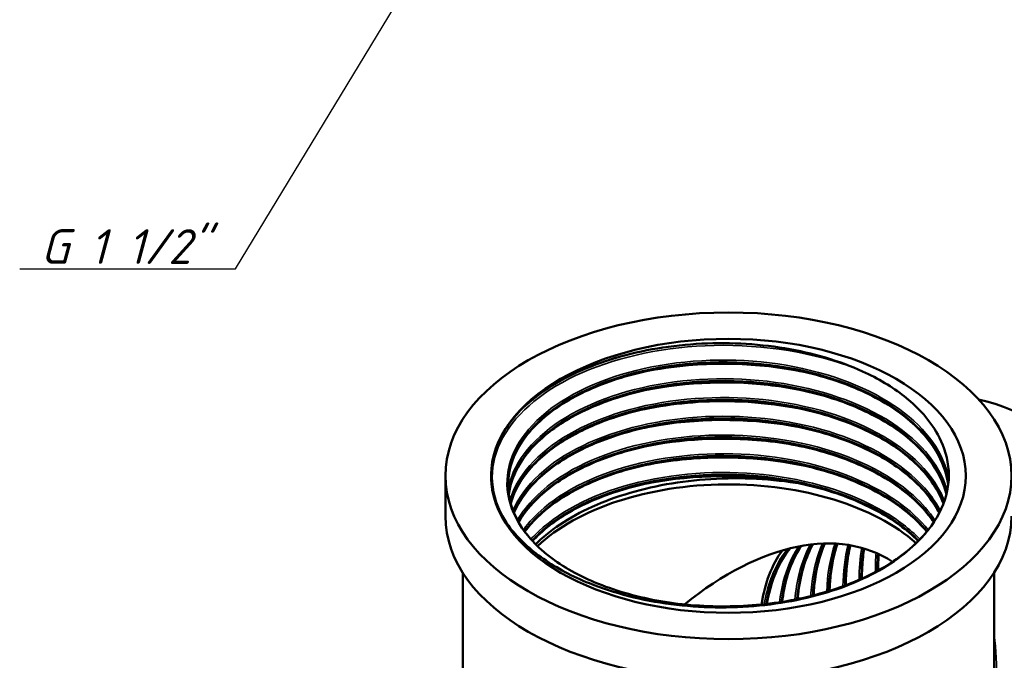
# Model space of a CAD drawing. Header units: millimetres. Extents: x 0 to 504, y -69 to 420.
# Tile 4 of 7: x 144 to 243, y 184 to 249. Entities that reach past the tile are written whole.
import ezdxf

# ---------------------------------------------------------------- set-up
doc = ezdxf.new("R2010")
doc.units = ezdxf.units.MM
for name, color, linetype, lineweight in [('Видимые тонкие (ГОСТ)', 7, 'Continuous', 35), ('Видимый контур (ГОСТ)', 7, 'Continuous', 50), ('Размер (ГОСТ)', 7, 'Continuous', 25)]:
    doc.layers.add(name, color=color, linetype=linetype, lineweight=lineweight)
doc.styles.add('Обычный текст (ГОСТ)', font='GOST Common Italic.ttf')
doc.dimstyles.new('Обычный (ГОСТ)', dxfattribs={"dimtxt": 3.5, "dimasz": 3.5, "dimexe": 1, "dimexo": 0, "dimgap": 0.5, "dimtad": 1, "dimrnd": 1e-08, "dimtxsty": 'Обычный текст (ГОСТ)', "dimblk": 'Filled-1', "dimcen": 0.09, "dimdle": 15, "dimclrd": 256, "dimclre": 256, "dimclrt": 256, "dimazin": 2, "dimtfac": 0.714286, "dimtdec": 3, "dimtmove": 0, "dimatfit": 3, "dimfxl": 1, "dimtolj": 1, "dimlwd": 25, "dimlwe": 25, "dimarcsym": 0})

# ---------------------------------------------------------------- blocks, each defined once
blk = doc.blocks.new('Filled-1')
at = {"color": 0}
for p, q in [((0, 0), (-1, 0.143)), ((-1, 0.143), (-1, -0.143)), ((-1, 0), (0, 0)), ((-1, -0.143), (0, 0))]:
    blk.add_line(p, q, dxfattribs=at)
at = {"color": 0, "flags": 128}
blk.add_lwpolyline([(-1, -0.143), (0, 0), (-1, 0.143), (-1, -0.143)], dxfattribs=at)
at = {"color": 0}
blk.add_solid([(-1, -0.143), (0, 0), (-1, 0.143), (-1, -0.143)], dxfattribs=at)
blk = doc.blocks.new('*D10')
at = {"layer": 'Defpoints', "color": 0, "linetype": 'Continuous', "transparency": 16777216}
for p in [(201.212, 281.789), (189.262, 262.084)]:
    blk.add_point(p, dxfattribs=at)
at = {"layer": 'Размер (ГОСТ)', "linetype": 'Continuous', "lineweight": 25, "transparency": 16777216}
for p, q in [((165.853, 223.484), (187.447, 259.091)), ((144.116, 223.484), (165.853, 223.484))]:
    blk.add_line(p, q, dxfattribs=at)
at = {"layer": 'Размер (ГОСТ)', "linetype": 'Continuous', "lineweight": 25, "transparency": 16777216, "xscale": 3.5, "yscale": 3.5, "zscale": 3.5, "rotation": 58.76555754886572}
blk.add_blockref('Filled-1', (189.262, 262.084), dxfattribs=at)
at = {"layer": 'Размер (ГОСТ)', "linetype": 'Continuous', "lineweight": 25, "transparency": 16777216, "insert": (144.116, 227.487), "char_height": 3.5, "attachment_point": 1, "style": 'Обычный текст (ГОСТ)'}
blk.add_mtext('\\A1; \\fGOST Common|b0|i1;\\H3.5000;G 1 1/2"', dxfattribs=at)

msp = doc.modelspace()

# ---------------------------------------------------------------- linework, layer by layer
at = {"layer": 'Видимые тонкие (ГОСТ)'}
msp.add_ellipse((215.484, 166.7176), major_axis=(19.3544, 32.9161), ratio=0.5719801, start_param=5.0080658, end_param=5.6480911, dxfattribs=at)
for points, knots in [([(228.7756, 213.2619), (228.6523, 213.3118), (228.5282, 213.361), (228.4033, 213.4096), (224.1789, 215.0511), (219.0705, 215.8895), (214.0482, 215.7777), (209.2557, 215.671), (204.5641, 214.7021), (200.789, 213.05), (197.0254, 211.4029), (194.189, 209.0843), (192.77, 206.5054), (191.3505, 203.9255), (191.3557, 201.0966), (192.7847, 198.5185), (192.999, 198.1319), (193.2443, 197.751), (193.5196, 197.3772)], [47.316265, 47.316265, 47.316265, 47.316265, 47.3350285, 47.3350285, 47.3350285, 47.9696953, 47.9696953, 47.9696953, 48.5753255, 48.5753255, 48.5753255, 49.1791144, 49.1791144, 49.1791144, 49.7831343, 49.7831343, 49.7831343, 49.8736957, 49.8736957, 49.8736957, 49.8736957]), ([(213.3278, 215.9799), (208.6795, 215.7942), (204.1655, 214.8034), (200.5249, 213.1751), (196.7742, 211.4977), (193.9668, 209.1513), (192.5878, 206.5517), (192.2192, 205.8568), (191.9502, 205.1448), (191.7842, 204.425)], [47.9996301, 47.9996301, 47.9996301, 47.9996301, 48.5855851, 48.5855851, 48.5855851, 49.1892552, 49.1892552, 49.1892552, 49.3506162, 49.3506162, 49.3506162, 49.3506162]), ([(237.6677, 202.3215), (237.213, 204.8763), (235.4664, 207.3493), (232.7024, 209.3458), (229.7825, 211.4549), (225.7407, 213.0225), (221.3065, 213.7767), (216.8823, 214.5291), (212.0885, 214.4687), (207.787, 213.6173), (203.4938, 212.7675), (199.711, 211.1343), (197.116, 209.021), (194.5253, 206.9113), (193.1306, 204.3333), (193.1809, 201.7584), (193.2315, 199.1646), (194.7487, 196.5865), (197.4578, 194.502), (200.1517, 192.4292), (204.0111, 190.8544), (208.3448, 190.0707), (212.7151, 189.2804), (217.5471, 189.299), (221.9613, 190.1346), (226.3755, 190.9701), (230.3506, 192.6189), (233.1632, 194.792)], [46.4425103, 46.4425103, 46.4425103, 46.4425103, 47.0273544, 47.0273544, 47.0273544, 47.6451841, 47.6451841, 47.6451841, 48.2616213, 48.2616213, 48.2616213, 48.8768597, 48.8768597, 48.8768597, 49.4910892, 49.4910892, 49.4910892, 50.1098146, 50.1098146, 50.1098146, 50.7250673, 50.7250673, 50.7250673, 51.3455291, 51.3455291, 51.3455291, 51.9659909, 51.9659909, 51.9659909, 51.9659909]), ([(224.593, 212.732), (224.3618, 212.7907), (224.129, 212.8472), (223.8947, 212.9015), (219.3966, 213.9441), (214.3774, 214.1735), (209.7123, 213.5605), (208.2622, 213.3699), (206.8483, 213.0983), (205.4931, 212.7534)], [41.23304698, 41.23304698, 41.23304698, 41.23304698, 41.2646418, 41.2646418, 41.2646418, 41.87123277, 41.87123277, 41.87123277, 42.0597812, 42.0597812, 42.0597812, 42.0597812]), ([(237.5144, 201.1232), (237.4581, 201.3353), (237.3929, 201.5466), (237.3187, 201.7569), (236.3866, 204.3984), (234.0434, 206.8638), (230.7069, 208.724), (227.3717, 210.5837), (223.0594, 211.8303), (218.539, 212.2526), (214.0201, 212.6748), (209.3142, 212.2715), (205.2599, 211.1257), (201.1775, 209.9719), (197.7752, 208.0707), (195.6672, 205.7763), (194.4054, 204.4031), (193.6109, 202.8931), (193.3147, 201.3522)], [40.2120443, 40.2120443, 40.2120443, 40.2120443, 40.2609244, 40.2609244, 40.2609244, 40.8749179, 40.8749179, 40.8749179, 41.4887009, 41.4887009, 41.4887009, 42.1022849, 42.1022849, 42.1022849, 42.7200983, 42.7200983, 42.7200983, 43.0898815, 43.0898815, 43.0898815, 43.0898815]), ([(224.5899, 210.8408), (222.7108, 211.3172), (220.733, 211.6563), (218.7168, 211.8417), (214.2398, 212.2534), (209.5917, 211.906), (205.4902, 210.869)], [34.94986167, 34.94986167, 34.94986167, 34.94986167, 35.20656525, 35.20656525, 35.20656525, 35.77659589, 35.77659589, 35.77659589, 35.77659589]), ([(237.2296, 200.1031), (237.0481, 200.5787), (236.8217, 201.0485), (236.5507, 201.5095), (235.0444, 204.0717), (232.1654, 206.3516), (228.4317, 207.9501), (224.6999, 209.5478), (220.1321, 210.4576), (215.5492, 210.5271), (210.9686, 210.5965), (206.3946, 209.8264), (202.6485, 208.3662), (198.9042, 206.9067), (196.0046, 204.765), (194.4699, 202.3362), (194.0255, 201.6329), (193.6961, 200.9064), (193.4825, 200.1689)], [33.9958656, 33.9958656, 33.9958656, 33.9958656, 34.1068358, 34.1068358, 34.1068358, 34.7235803, 34.7235803, 34.7235803, 35.339996, 35.339996, 35.339996, 35.9560952, 35.9560952, 35.9560952, 36.5718897, 36.5718897, 36.5718897, 36.7502335, 36.7502335, 36.7502335, 36.7502335]), ([(224.592, 208.9551), (221.2922, 209.7863), (217.6859, 210.1905), (214.1212, 210.1175), (211.1426, 210.0565), (208.2011, 209.6625), (205.4927, 208.9781)], [28.66667637, 28.66667637, 28.66667637, 28.66667637, 29.11706314, 29.11706314, 29.11706314, 29.49341058, 29.49341058, 29.49341058, 29.49341058]), ([(236.8205, 199.1237), (236.4946, 199.762), (236.0872, 200.386), (235.6001, 200.9883), (233.6278, 203.4272), (230.3575, 205.5004), (226.3728, 206.8487), (222.3888, 208.1969), (217.7092, 208.8145), (213.1689, 208.6024), (208.6294, 208.3904), (204.2503, 207.3502), (200.8125, 205.6783), (197.3753, 204.0067), (194.8952, 201.7117), (193.8143, 199.2135), (193.8054, 199.1931), (193.7967, 199.1727), (193.788, 199.1522)], [27.7839427, 27.7839427, 27.7839427, 27.7839427, 27.9356151, 27.9356151, 27.9356151, 28.5497194, 28.5497194, 28.5497194, 29.163714, 29.163714, 29.163714, 29.7776018, 29.7776018, 29.7776018, 30.3913858, 30.3913858, 30.3913858, 30.396401, 30.396401, 30.396401, 30.396401]), ([(224.5922, 207.0695), (223.9695, 207.2278), (223.3357, 207.3706), (222.6927, 207.4972), (218.1222, 208.397), (213.1092, 208.4734), (208.5232, 207.7235), (207.4873, 207.5542), (206.4742, 207.3428), (205.4922, 207.0928)], [22.38349106, 22.38349106, 22.38349106, 22.38349106, 22.46860244, 22.46860244, 22.46860244, 23.07357475, 23.07357475, 23.07357475, 23.21022527, 23.21022527, 23.21022527, 23.21022527]), ([(236.2799, 198.1597), (235.7105, 199.0343), (234.9855, 199.8741), (234.1145, 200.6594), (231.5991, 202.9273), (227.8779, 204.7297), (223.6179, 205.7546), (219.3588, 206.7792), (214.581, 207.0222), (210.1402, 206.4511), (205.7003, 205.8801), (201.618, 204.4984), (198.6241, 202.5642), (196.6548, 201.292), (195.1625, 199.7848), (194.2434, 198.172)], [21.5748441, 21.5748441, 21.5748441, 21.5748441, 21.7879016, 21.7879016, 21.7879016, 22.4032628, 22.4032628, 22.4032628, 23.018485, 23.018485, 23.018485, 23.6335713, 23.6335713, 23.6335713, 24.0381441, 24.0381441, 24.0381441, 24.0381441]), ([(224.5901, 205.1787), (222.3107, 205.7554), (219.8865, 206.1303), (217.4271, 206.2779), (213.3543, 206.5222), (209.2005, 206.1423), (205.4906, 205.2063)], [16.10030575, 16.10030575, 16.10030575, 16.10030575, 16.41156753, 16.41156753, 16.41156753, 16.92703997, 16.92703997, 16.92703997, 16.92703997]), ([(235.6001, 197.2031), (234.7758, 198.2264), (233.7324, 199.1891), (232.4941, 200.0578), (229.5273, 202.1391), (225.4556, 203.6712), (221.012, 204.3892), (216.5697, 205.1071), (211.7767, 205.0084), (207.4955, 204.122), (203.2155, 203.2358), (199.4671, 201.5668), (196.9246, 199.4263), (196.0983, 198.7307), (195.4007, 197.9864), (194.8398, 197.2098)], [15.3684933, 15.3684933, 15.3684933, 15.3684933, 15.6259931, 15.6259931, 15.6259931, 16.2429078, 16.2429078, 16.2429078, 16.8596536, 16.8596536, 16.8596536, 17.4762335, 17.4762335, 17.4762335, 17.676601, 17.676601, 17.676601, 17.676601]), ([(224.5924, 203.294), (220.8425, 204.2381), (216.6948, 204.6264), (212.6658, 204.4), (210.1869, 204.2608), (207.7591, 203.8895), (205.4938, 203.3155)], [9.81712045, 9.81712045, 9.81712045, 9.81712045, 10.32895207, 10.32895207, 10.32895207, 10.64385466, 10.64385466, 10.64385466, 10.64385466]), ([(234.7666, 196.2508), (233.7538, 197.2865), (232.5074, 198.2439), (231.0623, 199.0853), (227.7972, 200.9865), (223.5325, 202.2875), (219.0282, 202.7675), (214.5242, 203.2474), (209.8016, 202.9045), (205.7019, 201.8108), (201.606, 200.7182), (198.1507, 198.8815), (195.9506, 196.6385), (195.8271, 196.5126), (195.7075, 196.3854), (195.592, 196.2571)], [9.1653664, 9.1653664, 9.1653664, 9.1653664, 9.4369675, 9.4369675, 9.4369675, 10.0506006, 10.0506006, 10.0506006, 10.6641851, 10.6641851, 10.6641851, 11.2771879, 11.2771879, 11.2771879, 11.3116023, 11.3116023, 11.3116023, 11.3116023]), ([(221.7171, 202.0142), (217.0949, 202.7995), (212.0924, 202.7533), (207.5754, 201.8943), (206.8674, 201.7596), (206.1719, 201.6051), (205.4914, 201.4319)], [3.661811, 3.661811, 3.661811, 3.661811, 4.26597839, 4.26597839, 4.26597839, 4.36066935, 4.36066935, 4.36066935, 4.36066935]), ([(222.5509, 195.521), (222.2005, 195.0002), (221.8911, 194.4296), (221.6267, 193.8127), (221.131, 192.6561), (220.794, 191.3386), (220.6184, 189.9059)], [45.05109987, 45.05109987, 45.05109987, 45.05109987, 45.18464531, 45.18464531, 45.18464531, 45.43498421, 45.43498421, 45.43498421, 45.43498421]), ([(223.7298, 195.7082), (223.2567, 194.8489), (222.8803, 193.8812), (222.6119, 192.8199), (222.4022, 191.9912), (222.2587, 191.1063), (222.1804, 190.1778)], [38.82955866, 38.82955866, 38.82955866, 38.82955866, 39.03225937, 39.03225937, 39.03225937, 39.19056132, 39.19056132, 39.19056132, 39.19056132]), ([(224.9512, 195.8102), (224.4198, 194.6099), (224.0543, 193.2381), (223.8741, 191.7332), (223.827, 191.3406), (223.7926, 190.9392), (223.7707, 190.53)], [32.60986789, 32.60986789, 32.60986789, 32.60986789, 32.87231196, 32.87231196, 32.87231196, 32.94076719, 32.94076719, 32.94076719, 32.94076719]), ([(221.4193, 195.2633), (221.2099, 195.0066), (221.0122, 194.7345), (220.827, 194.4475), (219.9846, 193.1421), (219.4011, 191.5303), (219.0932, 189.7073)], [51.27329373, 51.27329373, 51.27329373, 51.27329373, 51.34552911, 51.34552911, 51.34552911, 51.67404437, 51.67404437, 51.67404437, 51.67404437])]:
    msp.add_open_spline(points, degree=3, knots=knots, dxfattribs=at)
for points in [[(226.2158, 195.8094), (225.7212, 194.3762), (225.4371, 192.7435), (225.383, 190.9716)], [(227.5291, 195.6812), (227.2049, 194.4068), (227.0303, 193.0038), (227.0118, 191.5112)], [(228.9015, 195.3901), (228.7307, 194.375), (228.6458, 193.2939), (228.6476, 192.1648)], [(230.3516, 194.8784), (230.2997, 194.256), (230.277, 193.6139), (230.2834, 192.956)]]:
    msp.add_open_spline(points, degree=3, dxfattribs=at)
at = {"layer": 'Видимый контур (ГОСТ)'}
for p, q in [((186.984, 202.6435), (186.984, 198.5695)), ((188.734, 192.8924), (188.734, 182.4504)), ((242.234, 192.8924), (242.234, 182.4504))]:
    msp.add_line(p, q, dxfattribs=at)
for major_axis in [(-28.5, 0), (-23.9, 0), (-23.9, 0)]:
    msp.add_ellipse((215.484, 202.6435), major_axis=major_axis, ratio=0.5773503, dxfattribs=at)
for centre, major_axis, start_param, end_param in [((246.5967, 184.6806), (14.25, -24.6817), 0, 2.6546371), ((215.484, 188.763), (22.55, 0), 0.5769611, 2.5919279), ((215.484, 202.6435), (22.1879, 0), 6.1273223, 6.1801121), ((215.484, 198.5695), (28.5, 0), 3.1415927, 6.2831853), ((215.484, 166.7176), (-15.9453, -27.618), 3.1050824, 4.124776), ((234.5759, 177.7403), (-11.275, 19.5289), 0.2433093, 0.630056)]:
    msp.add_ellipse(centre, major_axis=major_axis, ratio=0.5773503, start_param=start_param, end_param=end_param, dxfattribs=at)
for points, knots in [([(196.5874, 210.9812), (198.5283, 212.3606), (200.9147, 213.5091), (206.2878, 215.2003), (209.2162, 215.7335), (215.228, 216.1158), (218.2517, 215.9689), (223.9959, 215.0163), (226.6645, 214.2272), (230.5801, 212.4393), (231.9912, 211.5958), (234.3748, 209.7216), (235.3401, 208.701), (236.0559, 207.6196)], [0, 0, 0, 0, 0.9234446, 0.9234446, 1.8363703, 1.8363703, 2.7387748, 2.7387748, 3.6306553, 3.6306553, 4.2379281, 4.2379281, 4.840166, 4.840166, 4.840166, 4.840166]), ([(237.616, 201.7307), (237.3079, 204.2667), (235.7249, 206.7469), (233.1113, 208.779), (230.3509, 210.9253), (226.4538, 212.5622), (222.1165, 213.4081), (217.7516, 214.2595), (212.9614, 214.3057), (208.6123, 213.5498), (204.2727, 212.7955), (200.393, 211.2465), (197.6717, 209.193), (194.9556, 207.1433), (193.4064, 204.6011), (193.3019, 202.0335), (193.2934, 201.8243), (193.2945, 201.615), (193.3051, 201.4058)], [46.4093086, 46.4093086, 46.4093086, 46.4093086, 46.9911805, 46.9911805, 46.9911805, 47.6057212, 47.6057212, 47.6057212, 48.2241731, 48.2241731, 48.2241731, 48.8412537, 48.8412537, 48.8412537, 49.4571572, 49.4571572, 49.4571572, 49.5073414, 49.5073414, 49.5073414, 49.5073414]), ([(193.2965, 201.7388), (193.2964, 201.8807), (193.3007, 202.0227), (193.3095, 202.1646), (193.467, 204.7254), (195.062, 207.2513), (197.8094, 209.2799), (200.5566, 211.3084), (204.4432, 212.8299), (208.7748, 213.5618), (213.1061, 214.2936), (217.8621, 214.232), (222.1934, 213.3772), (226.7422, 212.4794), (230.797, 210.7086), (233.5634, 208.399), (235.9083, 206.4413), (237.3174, 204.1058), (237.6132, 201.7227)], [-43.1962652, -43.1962652, -43.1962652, -43.1962652, -43.1622162, -43.1622162, -43.1622162, -42.5477293, -42.5477293, -42.5477293, -41.933292, -41.933292, -41.933292, -41.3189034, -41.3189034, -41.3189034, -40.6736633, -40.6736633, -40.6736633, -40.1267451, -40.1267451, -40.1267451, -40.1267451]), ([(237.6149, 201.7199), (237.463, 202.9522), (237.0069, 204.1845), (235.4364, 206.651), (234.2264, 207.8991), (231.247, 210.0743), (229.4479, 211.032), (225.486, 212.5559), (223.2746, 213.1417), (218.7146, 213.8775), (216.309, 214.0361), (211.6069, 213.9134), (209.2519, 213.6302), (204.8891, 212.6661), (202.8268, 211.9733), (199.252, 210.276), (197.6944, 209.2508), (195.271, 207.0097), (194.3747, 205.7672), (193.5285, 203.7021), (193.3437, 202.8858), (193.3043, 202.0718)], [0.0962211, 0.0962211, 0.0962211, 0.0962211, 0.7331846, 0.7331846, 1.4485697, 1.4485697, 2.1553628, 2.1553628, 2.8610685, 2.8610685, 3.5678382, 3.5678382, 4.2752305, 4.2752305, 4.9824594, 4.9824594, 5.6887573, 5.6887573, 6.3942047, 6.3942047, 6.8367914, 6.8367914, 6.8367914, 6.8367914]), ([(193.3634, 200.7986), (193.6611, 202.9395), (194.9424, 205.0361), (197.0675, 206.8105), (199.6156, 208.938), (203.3646, 210.592), (207.638, 211.4628), (211.9102, 212.3335), (216.6862, 212.417), (221.1046, 211.6872), (225.5217, 210.9576), (229.5604, 209.4183), (232.4926, 207.3356), (235.1161, 205.4721), (236.8426, 203.1814), (237.4382, 200.7932)], [-36.8372674, -36.8372674, -36.8372674, -36.8372674, -36.3220661, -36.3220661, -36.3220661, -35.704354, -35.704354, -35.704354, -35.086811, -35.086811, -35.086811, -34.4694341, -34.4694341, -34.4694341, -33.9170445, -33.9170445, -33.9170445, -33.9170445]), ([(237.4412, 200.8013), (237.4238, 200.8724), (237.4053, 200.9435), (237.3859, 201.0144), (236.6579, 203.6682), (234.509, 206.1827), (231.324, 208.1191), (228.1401, 210.0547), (223.9356, 211.4038), (219.4624, 211.936), (214.9908, 212.4681), (210.2716, 212.1817), (206.1482, 211.1391), (202.0262, 210.0968), (198.5188, 208.3039), (196.2526, 206.0916), (194.6062, 204.4843), (193.6208, 202.6613), (193.3652, 200.8062)], [40.1996117, 40.1996117, 40.1996117, 40.1996117, 40.2160523, 40.2160523, 40.2160523, 40.8310476, 40.8310476, 40.8310476, 41.4458214, 41.4458214, 41.4458214, 42.0603855, 42.0603855, 42.0603855, 42.6747514, 42.6747514, 42.6747514, 43.1210931, 43.1210931, 43.1210931, 43.1210931]), ([(237.4371, 200.7847), (237.2089, 201.6957), (236.8161, 202.5968), (235.4364, 204.7637), (234.2264, 206.0119), (231.247, 208.187), (229.4479, 209.1448), (225.486, 210.6686), (223.2746, 211.2544), (218.7146, 211.9903), (216.309, 212.1489), (211.6069, 212.0262), (209.2519, 211.7429), (204.8891, 210.7788), (202.8268, 210.086), (199.252, 208.3888), (197.6944, 207.3635), (195.271, 205.1225), (194.3747, 203.8799), (193.6102, 202.0143), (193.4452, 201.4063), (193.3613, 200.7964)], [0.260463, 0.260463, 0.260463, 0.260463, 0.7331846, 0.7331846, 1.4485697, 1.4485697, 2.1553628, 2.1553628, 2.8610685, 2.8610685, 3.5678382, 3.5678382, 4.2752305, 4.2752305, 4.9824594, 4.9824594, 5.6887573, 5.6887573, 6.3942047, 6.3942047, 6.7259073, 6.7259073, 6.7259073, 6.7259073]), ([(191.7842, 204.425), (192.0993, 205.8223), (192.7934, 207.1846), (194.784, 209.5963), (195.8252, 210.4395), (196.5874, 210.9812)], [0, 0, 0, 0, 0.7322158, 0.7322158, 1.3898152, 1.3898152, 1.3898152, 1.3898152]), ([(237.1386, 199.8459), (236.9159, 200.4323), (236.6247, 201.0102), (235.4364, 202.8765), (234.2264, 204.1246), (231.247, 206.2998), (229.4479, 207.2575), (225.486, 208.7814), (223.2746, 209.3672), (218.7146, 210.103), (216.309, 210.2616), (211.6069, 210.1389), (209.2519, 209.8557), (204.8891, 208.8916), (202.8268, 208.1988), (199.252, 206.5015), (197.6944, 205.4763), (195.271, 203.2352), (194.3747, 201.9927), (193.7369, 200.4362), (193.6375, 200.146), (193.5568, 199.8542)], [0.4253463, 0.4253463, 0.4253463, 0.4253463, 0.7331846, 0.7331846, 1.4485697, 1.4485697, 2.1553628, 2.1553628, 2.8610685, 2.8610685, 3.5678382, 3.5678382, 4.2752305, 4.2752305, 4.9824594, 4.9824594, 5.6887573, 5.6887573, 6.3942047, 6.3942047, 6.5540672, 6.5540672, 6.5540672, 6.5540672]), ([(237.1452, 199.8659), (237.048, 200.1268), (236.9372, 200.3859), (236.8126, 200.6428), (235.5533, 203.2408), (232.8983, 205.6013), (229.3271, 207.3092), (225.7579, 209.0161), (221.2904, 210.0635), (216.7305, 210.2734), (212.173, 210.4833), (207.5447, 209.856), (203.6796, 208.5157), (199.8165, 207.176), (196.7341, 205.1308), (194.9871, 202.7592), (194.3054, 201.8338), (193.8283, 200.8605), (193.5602, 199.8685)], [33.9902247, 33.9902247, 33.9902247, 33.9902247, 34.0513299, 34.0513299, 34.0513299, 34.6691897, 34.6691897, 34.6691897, 35.2867089, 35.2867089, 35.2867089, 35.9038998, 35.9038998, 35.9038998, 36.5207745, 36.5207745, 36.5207745, 36.7614873, 36.7614873, 36.7614873, 36.7614873]), ([(193.563, 199.8603), (193.9301, 201.2011), (194.6784, 202.508), (195.7864, 203.7092), (197.8841, 205.9832), (201.2611, 207.8673), (205.3109, 209.0119), (209.3598, 210.1563), (214.0622, 210.5559), (218.5739, 210.1279), (223.0845, 209.7), (227.3833, 208.4466), (230.6987, 206.5816), (233.9097, 204.7754), (236.1837, 202.4034), (237.1432, 199.858)], [-30.4776575, -30.4776575, -30.4776575, -30.4776575, -30.1521927, -30.1521927, -30.1521927, -29.536036, -29.536036, -29.536036, -28.9200183, -28.9200183, -28.9200183, -28.3041367, -28.3041367, -28.3041367, -27.7076628, -27.7076628, -27.7076628, -27.7076628]), ([(236.7245, 198.9281), (236.5208, 199.33), (236.2843, 199.7263), (236.0153, 200.115), (234.2907, 202.6067), (231.2366, 204.7771), (227.3996, 206.249), (223.5632, 207.7207), (218.9622, 208.4873), (214.4197, 208.423), (209.878, 208.3586), (205.4159, 207.464), (201.8316, 205.9103), (198.2479, 204.3568), (195.5584, 202.1519), (194.2439, 199.7009), (194.1071, 199.4459), (193.9853, 199.1883), (193.8785, 198.9288)], [27.7818606, 27.7818606, 27.7818606, 27.7818606, 27.8778084, 27.8778084, 27.8778084, 28.49282, 28.49282, 28.49282, 29.107719, 29.107719, 29.107719, 29.7225084, 29.7225084, 29.7225084, 30.3371911, 30.3371911, 30.3371911, 30.4011382, 30.4011382, 30.4011382, 30.4011382]), ([(193.8839, 198.9208), (194.0859, 199.4109), (194.3405, 199.8939), (194.6475, 200.3661), (196.2104, 202.7703), (199.1225, 204.8828), (202.8629, 206.3148), (206.6025, 207.7465), (211.1526, 208.491), (215.6994, 208.4039), (220.2453, 208.3169), (224.7667, 207.3988), (228.4551, 205.8029), (232.1429, 204.2072), (234.9808, 201.941), (236.4615, 199.3983), (236.5537, 199.24), (236.6406, 199.0806), (236.7223, 198.9204)], [-24.1172997, -24.1172997, -24.1172997, -24.1172997, -23.9965278, -23.9965278, -23.9965278, -23.3816287, -23.3816287, -23.3816287, -22.7668393, -22.7668393, -22.7668393, -22.1521566, -22.1521566, -22.1521566, -21.5375778, -21.5375778, -21.5375778, -21.49931, -21.49931, -21.49931, -21.49931]), ([(236.7152, 198.9059), (236.5798, 199.1683), (236.4304, 199.4281), (235.4364, 200.9892), (234.2264, 202.2374), (231.247, 204.4125), (229.4479, 205.3703), (225.486, 206.8941), (223.2746, 207.4799), (218.7146, 208.2158), (216.309, 208.3744), (211.6069, 208.2517), (209.2519, 207.9684), (204.8891, 207.0043), (202.8268, 206.3115), (199.252, 204.6143), (197.6944, 203.589), (195.2944, 201.3696), (194.4094, 200.1533), (193.8852, 198.9099)], [0.592635, 0.592635, 0.592635, 0.592635, 0.7331846, 0.7331846, 1.4485697, 1.4485697, 2.1553628, 2.1553628, 2.8610685, 2.8610685, 3.5678382, 3.5678382, 4.2752305, 4.2752305, 4.9824594, 4.9824594, 5.6887573, 5.6887573, 6.3805918, 6.3805918, 6.3805918, 6.3805918]), ([(236.0559, 207.6196), (236.4792, 206.9803), (237.0093, 206.07), (237.7001, 203.7402), (237.771, 202.5282), (237.5541, 201.3254)], [0, 0, 0, 0, 0.35564551, 0.35564551, 0.73012489, 0.73012489, 0.73012489, 0.73012489]), ([(236.1714, 197.9889), (235.7842, 198.5842), (235.3239, 199.1632), (234.7928, 199.7194), (232.5474, 202.0713), (229.0476, 204.0061), (224.9225, 205.1872), (220.7983, 206.3681), (216.0684, 206.7905), (211.5824, 206.3895), (207.0973, 205.9887), (202.8771, 204.767), (199.6794, 202.955), (197.2392, 201.5723), (195.4032, 199.851), (194.3437, 197.9869)], [21.5750968, 21.5750968, 21.5750968, 21.5750968, 21.7208563, 21.7208563, 21.7208563, 22.337155, 22.337155, 22.337155, 22.9533118, 22.9533118, 22.9533118, 23.5693294, 23.5693294, 23.5693294, 24.0394021, 24.0394021, 24.0394021, 24.0394021]), ([(194.3454, 197.9797), (195.5926, 200.1721), (197.9302, 202.1615), (201.0333, 203.6438), (204.4972, 205.2985), (208.8983, 206.313), (213.4437, 206.4936), (217.9867, 206.674), (222.6524, 206.0202), (226.6008, 204.6387), (230.5473, 203.2579), (233.7586, 201.1563), (235.6572, 198.7008), (235.8403, 198.4641), (236.011, 198.2242), (236.1694, 197.9815)], [-17.7555489, -17.7555489, -17.7555489, -17.7555489, -17.2026388, -17.2026388, -17.2026388, -16.5854479, -16.5854479, -16.5854479, -15.9685732, -15.9685732, -15.9685732, -15.3520028, -15.3520028, -15.3520028, -15.2925619, -15.2925619, -15.2925619, -15.2925619]), ([(236.1587, 197.964), (235.3326, 199.2083), (234.1624, 200.3968), (231.247, 202.5253), (229.4479, 203.483), (225.486, 205.0069), (223.2746, 205.5927), (218.7146, 206.3285), (216.309, 206.4871), (211.6069, 206.3644), (209.2519, 206.0812), (204.8891, 205.1171), (202.8268, 204.4243), (199.252, 202.727), (197.6944, 201.7018), (195.5961, 199.7614), (194.8786, 198.8765), (194.3537, 197.9636)], [0.7637223, 0.7637223, 0.7637223, 0.7637223, 1.4485697, 1.4485697, 2.1553628, 2.1553628, 2.8610685, 2.8610685, 3.5678382, 3.5678382, 4.2752305, 4.2752305, 4.9824594, 4.9824594, 5.6887573, 5.6887573, 6.2048223, 6.2048223, 6.2048223, 6.2048223]), ([(193.5196, 197.3772), (193.0231, 198.0135), (192.3908, 198.9822), (191.5359, 201.6077), (191.469, 203.0274), (191.7842, 204.425)], [0, 0, 0, 0, 0.36260665, 0.36260665, 0.76649579, 0.76649579, 0.76649579, 0.76649579]), ([(235.4774, 197.0487), (234.9065, 197.7554), (234.2298, 198.4328), (233.4538, 199.0693), (230.7732, 201.268), (226.9205, 202.9688), (222.5915, 203.8758), (218.2637, 204.7826), (213.4803, 204.892), (209.1046, 204.1955), (204.7302, 203.4992), (200.784, 202.0009), (197.9778, 199.9822), (196.7375, 199.0899), (195.7225, 198.0979), (194.9585, 197.0465)], [15.3705229, 15.3705229, 15.3705229, 15.3705229, 15.5493973, 15.5493973, 15.5493973, 16.1672816, 16.1672816, 16.1672816, 16.7849938, 16.7849938, 16.7849938, 17.4025367, 17.4025367, 17.4025367, 17.6754963, 17.6754963, 17.6754963, 17.6754963]), ([(194.964, 197.0383), (195.9426, 198.3782), (197.3297, 199.6213), (199.0608, 200.6866), (202.117, 202.5675), (206.2313, 203.8852), (210.6682, 204.3933), (215.1037, 204.9012), (219.841, 204.5972), (224.034, 203.5248), (228.2553, 202.4451), (231.9047, 200.591), (234.3218, 198.2867), (234.7441, 197.8841), (235.1284, 197.4682), (235.4736, 197.0414)], [-11.3916213, -11.3916213, -11.3916213, -11.3916213, -11.0435263, -11.0435263, -11.0435263, -10.4289622, -10.4289622, -10.4289622, -9.8145963, -9.8145963, -9.8145963, -9.1960601, -9.1960601, -9.1960601, -9.0880095, -9.0880095, -9.0880095, -9.0880095]), ([(235.4581, 197.0198), (234.7162, 197.9202), (233.7952, 198.7776), (231.247, 200.638), (229.4479, 201.5958), (225.486, 203.1196), (223.2746, 203.7054), (218.7146, 204.4413), (216.309, 204.5999), (211.6069, 204.4772), (209.2519, 204.1939), (204.8891, 203.2298), (202.8268, 202.537), (199.252, 200.8398), (197.6944, 199.8145), (195.905, 198.1598), (195.3995, 197.5984), (194.972, 197.0195)], [0.9390054, 0.9390054, 0.9390054, 0.9390054, 1.4485697, 1.4485697, 2.1553628, 2.1553628, 2.8610685, 2.8610685, 3.5678382, 3.5678382, 4.2752305, 4.2752305, 4.9824594, 4.9824594, 5.6887573, 5.6887573, 6.0248718, 6.0248718, 6.0248718, 6.0248718]), ([(234.6286, 196.1084), (234.0395, 196.7077), (233.3708, 197.2802), (232.628, 197.8181), (229.743, 199.907), (225.7532, 201.4639), (221.3714, 202.2217), (216.9899, 202.9794), (212.237, 202.9348), (207.9618, 202.1068), (203.6869, 201.2789), (199.9095, 199.6719), (197.3045, 197.5839), (196.7184, 197.1141), (196.1924, 196.6205), (195.7294, 196.1083)], [9.1689216, 9.1689216, 9.1689216, 9.1689216, 9.3271315, 9.3271315, 9.3271315, 9.9416184, 9.9416184, 9.9416184, 10.5560557, 10.5560557, 10.5560557, 11.1704443, 11.1704443, 11.1704443, 11.3086722, 11.3086722, 11.3086722, 11.3086722]), ([(195.7363, 196.1004), (196.21, 196.6232), (196.7492, 197.1266), (197.3508, 197.605), (199.9867, 199.7013), (203.8077, 201.3074), (208.1226, 202.1217), (212.428, 202.9341), (217.2047, 202.9541), (221.5922, 202.1669), (225.9714, 201.3813), (229.9424, 199.795), (232.7924, 197.6817), (233.4669, 197.1816), (234.0779, 196.6526), (234.6212, 196.1006)], [-5.0247699, -5.0247699, -5.0247699, -5.0247699, -4.8836265, -4.8836265, -4.8836265, -4.2651747, -4.2651747, -4.2651747, -3.648094, -3.648094, -3.648094, -3.0321905, -3.0321905, -3.0321905, -2.8864369, -2.8864369, -2.8864369, -2.8864369]), ([(234.5995, 196.0759), (234.0422, 196.6333), (233.4153, 197.1677), (231.247, 198.7508), (229.4479, 199.7085), (225.486, 201.2324), (223.2746, 201.8182), (218.7146, 202.554), (216.309, 202.7126), (211.6069, 202.5899), (209.2519, 202.3067), (204.8891, 201.3426), (202.8268, 200.6498), (199.252, 198.9525), (197.6944, 197.9273), (196.225, 196.5685), (195.9822, 196.3253), (195.7542, 196.0775)], [1.1203415, 1.1203415, 1.1203415, 1.1203415, 1.4485697, 1.4485697, 2.1553628, 2.1553628, 2.8610685, 2.8610685, 3.5678382, 3.5678382, 4.2752305, 4.2752305, 4.9824594, 4.9824594, 5.6887573, 5.6887573, 5.8384515, 5.8384515, 5.8384515, 5.8384515]), ([(221.7171, 202.0142), (218.7239, 202.4289), (215.6199, 202.5039), (209.5726, 201.9621), (206.6856, 201.3582), (201.5086, 199.5528), (199.2616, 198.3754), (196.9631, 196.5857), (196.4945, 196.1746), (196.0674, 195.7503)], [0, 0, 0, 0, 0.9234446, 0.9234446, 1.8363703, 1.8363703, 2.7387748, 2.7387748, 2.9949729, 2.9949729, 2.9949729, 2.9949729]), ([(193.3043, 201.4057), (193.3697, 200.0533), (193.8435, 198.687), (195.5253, 196.1706), (196.736, 194.9855), (199.7162, 192.9366), (201.5144, 192.0432), (205.4747, 190.6457), (207.6855, 190.1238), (212.245, 189.5138), (214.6507, 189.4191), (219.353, 189.6679), (221.7081, 190.015), (226.0714, 191.1052), (228.134, 191.8619), (231.7097, 193.6854), (233.268, 194.7745), (234.9429, 196.4098), (235.3586, 196.8768), (235.724, 197.355)], [0, 0, 0, 0, 0.735247, 0.735247, 1.4517067, 1.4517067, 2.1582618, 2.1582618, 2.8638909, 2.8638909, 3.5706838, 3.5706838, 4.2780863, 4.2780863, 4.9852931, 4.9852931, 5.6915923, 5.6915923, 5.9602617, 5.9602617, 5.9602617, 5.9602617]), ([(237.4029, 200.6549), (237.0792, 199.4604), (236.4733, 198.2994), (234.7723, 196.1493), (233.856, 195.3476), (233.1632, 194.792)], [0.0516328, 0.0516328, 0.0516328, 0.0516328, 0.680646, 0.680646, 1.2782433, 1.2782433, 1.2782433, 1.2782433]), ([(233.1632, 194.792), (231.4568, 193.4236), (229.3014, 192.2621), (224.3133, 190.4672), (221.5218, 189.8576), (215.6562, 189.2835), (212.6367, 189.332), (206.7629, 190.0956), (203.9683, 190.8108), (199.764, 192.5104), (198.2113, 193.3381), (195.5169, 195.2168), (194.3909, 196.2608), (193.5196, 197.3772)], [0, 0, 0, 0, 0.8761534, 0.8761534, 1.7628201, 1.7628201, 2.6599975, 2.6599975, 3.5676831, 3.5676831, 4.198164, 4.198164, 4.8336705, 4.8336705, 4.8336705, 4.8336705]), ([(221.688, 195.3327), (221.5689, 195.19), (221.4535, 195.0425), (221.342, 194.89), (220.339, 193.519), (219.6509, 191.7567), (219.3059, 189.7313)], [51.26529022, 51.26529022, 51.26529022, 51.26529022, 51.30613011, 51.30613011, 51.30613011, 51.67337512, 51.67337512, 51.67337512, 51.67337512]), ([(219.3181, 189.7331), (219.6791, 191.8543), (220.4169, 193.6868), (221.4966, 195.0855), (221.5621, 195.1703), (221.6289, 195.2536), (221.6969, 195.3352)], [-45.39058111, -45.39058111, -45.39058111, -45.39058111, -45.00598104, -45.00598104, -45.00598104, -44.98264893, -44.98264893, -44.98264893, -44.98264893]), ([(221.7105, 195.3387), (221.3003, 194.8421), (220.9341, 194.287), (220.0282, 192.548), (219.6011, 191.2117), (219.3584, 189.7424)], [0.41664361, 0.41664361, 0.41664361, 0.41664361, 0.73318455, 0.73318455, 1.32348317, 1.32348317, 1.32348317, 1.32348317]), ([(222.7916, 195.5678), (222.5317, 195.1876), (222.2942, 194.78), (222.0807, 194.3464), (221.4551, 193.0756), (221.0369, 191.5834), (220.8326, 189.9383)], [45.04609974, 45.04609974, 45.04609974, 45.04609974, 45.14479991, 45.14479991, 45.14479991, 45.43403269, 45.43403269, 45.43403269, 45.43403269]), ([(220.8455, 189.9401), (221.0985, 191.9671), (221.6768, 193.7617), (222.5608, 195.2014), (222.6382, 195.3274), (222.718, 195.4507), (222.8, 195.5713)], [-39.15119268, -39.15119268, -39.15119268, -39.15119268, -38.79466725, -38.79466725, -38.79466725, -38.76344911, -38.76344911, -38.76344911, -38.76344911]), ([(222.8168, 195.5746), (222.6142, 195.2739), (222.4257, 194.9566), (221.5658, 193.3058), (221.0996, 191.711), (220.8883, 189.9519)], [0.55954774, 0.55954774, 0.55954774, 0.55954774, 0.73318455, 0.73318455, 1.42040214, 1.42040214, 1.42040214, 1.42040214]), ([(223.9525, 195.7354), (223.582, 195.0695), (223.2707, 194.337), (223.0242, 193.5446), (222.7071, 192.5253), (222.4978, 191.4084), (222.3958, 190.2196)], [38.82681618, 38.82681618, 38.82681618, 38.82681618, 38.98535094, 38.98535094, 38.98535094, 39.18927454, 39.18927454, 39.18927454, 39.18927454]), ([(222.4103, 190.2211), (222.5557, 191.9002), (222.9141, 193.4364), (223.4818, 194.7606), (223.6278, 195.1012), (223.7875, 195.4275), (223.9604, 195.7391)], [-32.90638923, -32.90638923, -32.90638923, -32.90638923, -32.61826974, -32.61826974, -32.61826974, -32.54417211, -32.54417211, -32.54417211, -32.54417211]), ([(223.9802, 195.7425), (223.9485, 195.6846), (223.9174, 195.6262), (223.1721, 194.1954), (222.6962, 192.5234), (222.4823, 190.5321), (222.4683, 190.3844), (222.456, 190.2353)], [0.70245987, 0.70245987, 0.70245987, 0.70245987, 0.73318455, 0.73318455, 1.44856971, 1.44856971, 1.50531708, 1.50531708, 1.50531708, 1.50531708]), ([(225.1624, 195.8184), (224.7466, 194.8851), (224.4324, 193.8466), (224.2304, 192.7198), (224.1081, 192.0371), (224.0269, 191.3227), (223.9863, 190.5826)], [32.60899491, 32.60899491, 32.60899491, 32.60899491, 32.8145397, 32.8145397, 32.8145397, 32.93906976, 32.93906976, 32.93906976, 32.93906976]), ([(224.0018, 190.5848), (224.0668, 191.7666), (224.234, 192.8837), (224.5048, 193.9119), (224.683, 194.5888), (224.906, 195.2265), (225.1705, 195.8211)], [-26.65613787, -26.65613787, -26.65613787, -26.65613787, -26.45727878, -26.45727878, -26.45727878, -26.32636861, -26.32636861, -26.32636861, -26.32636861]), ([(225.1943, 195.8246), (224.6603, 194.5955), (224.2987, 193.1697), (224.0966, 191.2886), (224.0696, 190.9479), (224.0516, 190.601)], [0.84850247, 0.84850247, 0.84850247, 0.84850247, 1.44856971, 1.44856971, 1.57788522, 1.57788522, 1.57788522, 1.57788522]), ([(226.4198, 195.7982), (225.9928, 194.5617), (225.7237, 193.1759), (225.6273, 191.6776), (225.6137, 191.4662), (225.6036, 191.2526), (225.5969, 191.037)], [26.3939132, 26.3939132, 26.3939132, 26.3939132, 26.64743578, 26.64743578, 26.64743578, 26.68320094, 26.68320094, 26.68320094, 26.68320094]), ([(225.6117, 191.0408), (225.6284, 191.5925), (225.6672, 192.1311), (225.7285, 192.654), (225.8606, 193.7822), (226.0972, 194.8355), (226.4299, 195.798)], [-20.40022054, -20.40022054, -20.40022054, -20.40022054, -20.30872009, -20.30872009, -20.30872009, -20.11131541, -20.11131541, -20.11131541, -20.11131541]), ([(226.4575, 195.8006), (226.1245, 194.8112), (225.8911, 193.7225), (225.7144, 192.0778), (225.681, 191.5746), (225.6666, 191.0589)], [1.00003609, 1.00003609, 1.00003609, 1.00003609, 1.44856971, 1.44856971, 1.63774862, 1.63774862, 1.63774862, 1.63774862]), ([(227.236, 191.597), (227.2374, 191.7107), (227.2398, 191.8238), (227.2431, 191.9363), (227.2821, 193.26), (227.4507, 194.5051), (227.7402, 195.6469)], [-14.13837307, -14.13837307, -14.13837307, -14.13837307, -14.11972644, -14.11972644, -14.11972644, -13.90040244, -13.90040244, -13.90040244, -13.90040244]), ([(227.773, 195.6449), (227.6058, 194.9666), (227.481, 194.252), (227.3359, 192.9011), (227.3001, 192.269), (227.2938, 191.6188)], [1.16061148, 1.16061148, 1.16061148, 1.16061148, 1.44856971, 1.44856971, 1.68440344, 1.68440344, 1.68440344, 1.68440344]), ([(229.1511, 195.3195), (229.1057, 195.0353), (229.0671, 194.7463), (228.9613, 193.7617), (228.9253, 193.0397), (228.9273, 192.2953)], [1.33481114, 1.33481114, 1.33481114, 1.33481114, 1.44856971, 1.44856971, 1.71658804, 1.71658804, 1.71658804, 1.71658804])]:
    msp.add_open_spline(points, degree=3, knots=knots, dxfattribs=at)
for points in [[(222.8235, 201.8415), (222.417, 201.912), (222.046, 201.9687), (221.7171, 202.0142)], [(227.7299, 195.6483), (227.416, 194.4063), (227.2442, 193.0424), (227.2231, 191.5913)], [(229.1024, 195.3315), (228.9425, 194.3622), (228.8604, 193.3334), (228.8582, 192.26)], [(228.8699, 192.2675), (228.872, 193.3373), (228.9542, 194.3621), (229.114, 195.3278)], [(230.5565, 194.786), (230.5125, 194.2286), (230.4917, 193.6558), (230.4944, 193.0701)], [(230.5078, 193.0778), (230.5052, 193.6587), (230.5258, 194.227), (230.5692, 194.7801)], [(230.6131, 194.7609), (230.5746, 194.2265), (230.5577, 193.6761), (230.5624, 193.1132)], [(218.8565, 189.6876), (218.8969, 190.0339), (218.9471, 190.3735), (219.007, 190.7057)]]:
    msp.add_open_spline(points, degree=3, dxfattribs=at)

# ---------------------------------------------------------------- dimensions: what is measured, and where the dimension line sits
at = {"layer": 'Размер (ГОСТ)', "linetype": 'Continuous', "lineweight": 25}
dim = msp.add_radius_dim(center=(201.2119, 281.7885), mpoint=(189.2621, 262.0838), text=' \\fGOST Common|b0|i1;\\H3.5000;G 1 1/2"', dimstyle='Обычный (ГОСТ)', override={"dimgap": 0.5, "dimtih": 1, "dimtoh": 1, "dimdec": 2, "dimlfac": 1, "dimcen": 0, "dimtol": 0, "dimlim": 0, "dimtp": 0, "dimtm": 0, "dimtdec": 3, "dimtofl": 0}, dxfattribs=at)
dim.commit()
dim.dimension.update_dxf_attribs({"geometry": '*D10', "text_midpoint": (153.065, 223.4839), "dimtype": 164})

doc.saveas('drawing.dxf')
